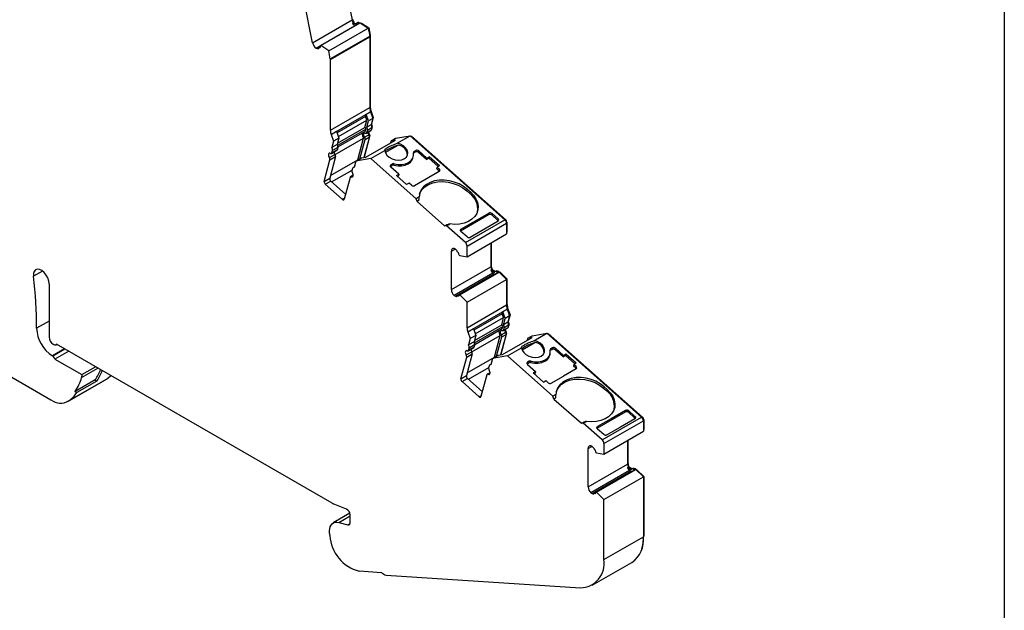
# Model space of a CAD drawing. Header units: millimetres. Extents: x 13 to 546, y 13 to 419.
# Tile 6 of 7: x 458 to 546, y 313 to 366. Entities that reach past the tile are written whole.
import ezdxf

# ---------------------------------------------------------------- set-up
doc = ezdxf.new("R2010")
doc.units = ezdxf.units.MM
doc.header["$LTSCALE"] = 2
doc.linetypes.add('SLD-Solid', pattern=[0])
doc.layers.add('TEXT', color=140, linetype='SLD-Solid', lineweight=25)

msp = doc.modelspace()

# ---------------------------------------------------------------- linework, layer by layer
for p, q in [((487.027, 368.76), (487.657, 365.679)), ((484.121, 363.638), (483.353, 367.394)), ((484.121, 363.638), (487.657, 365.679)), ((484.814, 363.389), (488.279, 365.389)), ((484.855, 363.378), (488.391, 365.419)), ((487.693, 365.377), (487.764, 365.418)), ((487.693, 365.377), (487.993, 365.296)), ((487.764, 365.418), (488.047, 365.342)), ((487.848, 365.395), (487.854, 365.399)), ((487.854, 365.399), (488.048, 365.347)), ((487.993, 365.296), (488.043, 365.325)), ((488.165, 365.45), (488.095, 365.409)), ((488.177, 365.417), (488.247, 365.458)), ((488.177, 365.417), (488.279, 365.389)), ((488.247, 365.458), (488.35, 365.43)), ((488.35, 365.43), (488.391, 365.419)), ((488.366, 365.426), (488.372, 365.429)), ((488.372, 365.429), (488.474, 365.402)), ((488.391, 365.419), (489.095, 364.956)), ((488.464, 365.371), (488.504, 365.394)), ((488.474, 365.402), (488.504, 365.394)), ((488.504, 365.394), (489.146, 364.972)), ((485.559, 362.915), (489.095, 364.956)), ((489.095, 364.956), (489.242, 364.239)), ((489.097, 364.944), (489.146, 364.972)), ((489.146, 364.972), (489.279, 364.319)), ((485.706, 362.198), (489.242, 364.239)), ((485.713, 362.131), (489.249, 364.172)), ((489.231, 364.291), (489.279, 364.319)), ((489.24, 364.248), (489.284, 364.274)), ((489.249, 364.172), (489.249, 357.822)), ((489.284, 364.274), (489.284, 357.924)), ((484.816, 363.364), (484.444, 363.15)), ((484.444, 363.15), (484.565, 363.117)), ((484.565, 363.117), (484.715, 363.204)), ((484.813, 363.284), (484.73, 363.236)), ((484.748, 363.238), (484.811, 363.274)), ((484.748, 363.238), (484.799, 363.224)), ((484.814, 363.389), (484.855, 363.378)), ((485.559, 362.915), (484.855, 363.378)), ((485.706, 362.198), (485.559, 362.915)), ((485.713, 355.781), (485.713, 362.131)), ((485.713, 355.781), (489.249, 357.822)), ((485.775, 355.413), (489.31, 357.454)), ((488.921, 357.228), (489.31, 357.452)), ((489.249, 357.904), (489.284, 357.924)), ((489.29, 357.523), (489.342, 357.552)), ((489.291, 357.519), (489.341, 357.548)), ((489.31, 357.454), (489.31, 357.452)), ((489.31, 357.452), (489.523, 356.848)), ((489.342, 357.552), (489.341, 357.548)), ((489.341, 357.548), (489.554, 356.943)), ((488.866, 357.024), (486.32, 355.554)), ((486.437, 355.221), (488.984, 356.692)), ((488.811, 356.048), (488.984, 356.692)), ((488.921, 357.228), (488.866, 357.024)), ((488.984, 356.692), (488.866, 357.024)), ((489.134, 356.623), (488.921, 357.228)), ((488.981, 356.05), (489.134, 356.623)), ((489.523, 356.848), (489.134, 356.623)), ((489.523, 356.848), (489.37, 356.274)), ((489.554, 356.943), (489.395, 356.35)), ((489.501, 356.912), (489.554, 356.943)), ((485.774, 355.411), (486.269, 355.697)), ((486.269, 355.697), (486.483, 355.092)), ((486.36, 354.633), (488.811, 356.048)), ((486.369, 354.435), (488.902, 355.897)), ((486.394, 354.288), (488.851, 355.707)), ((488.851, 355.707), (488.902, 355.897)), ((488.951, 355.533), (489.34, 355.758)), ((489.37, 356.274), (488.981, 356.05)), ((488.988, 355.585), (489.377, 355.81)), ((488.988, 355.585), (489.039, 355.776)), ((489.428, 356), (489.039, 355.776)), ((489.428, 356), (489.377, 355.81)), ((489.389, 356.346), (489.395, 356.35)), ((489.409, 355.928), (489.415, 355.932)), ((489.466, 356.122), (489.415, 355.932)), ((489.432, 356.103), (489.466, 356.122)), ((485.775, 355.413), (485.774, 355.411)), ((485.774, 355.411), (485.988, 354.807)), ((485.988, 354.807), (485.834, 354.233)), ((486.483, 355.092), (485.988, 354.807)), ((486.132, 353.608), (488.684, 355.081)), ((486.483, 355.092), (486.329, 354.519)), ((488.164, 353.139), (488.684, 355.081)), ((488.357, 353.23), (488.82, 354.959)), ((489.209, 355.184), (488.717, 353.347)), ((489.247, 355.306), (488.727, 353.365)), ((488.772, 355.157), (489.161, 355.382)), ((488.82, 354.959), (489.209, 355.184)), ((488.887, 353.376), (491.539, 354.907)), ((489.167, 355.372), (489.223, 355.405)), ((489.206, 355.282), (489.247, 355.306)), ((491.145, 354.84), (491.094, 354.65)), ((491.145, 354.84), (491.534, 355.064)), ((491.539, 354.907), (491.145, 354.84)), ((491.534, 355.064), (492.864, 355.29)), ((491.702, 354.619), (492.864, 355.29)), ((492.864, 355.29), (501.346, 347.768)), ((492.915, 355.244), (492.982, 355.256)), ((492.933, 355.228), (492.982, 355.256)), ((492.982, 355.256), (501.434, 347.761)), ((485.805, 353.717), (486.3, 354.003)), ((486.329, 354.519), (485.834, 354.233)), ((485.841, 353.769), (486.336, 354.055)), ((485.841, 353.769), (485.892, 353.959)), ((486.387, 354.245), (485.892, 353.959)), ((486.387, 354.245), (486.336, 354.055)), ((489.328, 353.249), (490.596, 353.98)), ((490.634, 353.798), (491.777, 354.458)), ((493.177, 353.755), (493.214, 353.892)), ((493.177, 353.755), (493.319, 353.837)), ((493.214, 353.892), (493.355, 353.974)), ((493.355, 353.974), (493.319, 353.837)), ((493.597, 353.797), (493.634, 353.934)), ((494.317, 353.159), (493.597, 353.797)), ((493.634, 353.934), (494.353, 353.296)), ((485.154, 351.202), (485.674, 353.143)), ((485.625, 353.341), (486.12, 353.627)), ((486.169, 353.429), (485.649, 351.488)), ((485.674, 353.143), (486.169, 353.429)), ((485.712, 351.724), (488.164, 353.139)), ((487.999, 353.023), (487.845, 352.45)), ((487.999, 353.023), (488.494, 353.309)), ((489.328, 353.249), (487.999, 353.023)), ((488.158, 353.116), (488.164, 353.139)), ((488.494, 353.309), (488.887, 353.376)), ((488.721, 353.361), (488.727, 353.365)), ((488.727, 353.365), (488.723, 353.348)), ((493.392, 349.645), (489.328, 353.249)), ((493.108, 353.29), (493.144, 353.427)), ((494.317, 353.159), (494.353, 353.296)), ((494.317, 353.159), (494.529, 353.282)), ((494.353, 353.296), (494.566, 353.418)), ((494.566, 353.418), (494.529, 353.282)), ((495.366, 352.539), (494.529, 353.282)), ((495.481, 352.606), (494.566, 353.418)), ((485.827, 351.16), (487.65, 352.212)), ((487.691, 352.365), (487.64, 352.174)), ((487.861, 352.51), (487.746, 352.443)), ((491.079, 352.543), (491.092, 352.551)), ((491.092, 352.551), (491.128, 352.688)), ((491.092, 352.551), (491.233, 352.633)), ((491.843, 351.847), (491.123, 352.485)), ((491.128, 352.688), (491.27, 352.769)), ((491.27, 352.769), (491.233, 352.633)), ((491.404, 352.649), (491.44, 352.786)), ((495.473, 352.096), (493.245, 350.81)), ((495.269, 352.484), (495.233, 352.347)), ((495.441, 352.162), (495.233, 352.347)), ((495.481, 352.606), (495.269, 352.484)), ((495.269, 352.484), (495.478, 352.299)), ((495.441, 352.162), (495.478, 352.299)), ((485.154, 351.202), (485.649, 351.488)), ((485.254, 350.944), (485.749, 351.23)), ((485.749, 351.23), (487.072, 350.056)), ((487.472, 351.548), (486.952, 349.607)), ((487.768, 351.75), (487.509, 351.601)), ((487.587, 351.601), (487.766, 351.704)), ((491.631, 351.724), (491.843, 351.847)), ((491.631, 351.724), (492.547, 350.912)), ((491.71, 351.654), (491.807, 351.71)), ((491.843, 351.847), (491.807, 351.71)), ((486.779, 349.592), (485.254, 350.944)), ((492.759, 351.034), (492.547, 350.912)), ((492.967, 350.85), (492.759, 351.034)), ((497.944, 350.357), (497.98, 350.494)), ((497.944, 350.357), (498.217, 350.115)), ((497.98, 350.494), (498.253, 350.252)), ((486.779, 349.592), (486.979, 349.707)), ((493.671, 349.806), (493.392, 349.645)), ((493.492, 349.387), (493.392, 349.645)), ((493.644, 349.475), (493.492, 349.387)), ((493.492, 349.387), (495.951, 347.207)), ((498.217, 350.115), (498.253, 350.252)), ((497.359, 346.77), (499.892, 348.233)), ((497.408, 346.913), (499.917, 348.362)), ((497.81, 345.727), (501.346, 347.768)), ((500.742, 347.63), (498.233, 346.182)), ((499.917, 348.362), (499.892, 348.233)), ((500.171, 348.193), (500.195, 348.323)), ((500.171, 348.193), (500.723, 347.704)), ((500.195, 348.323), (500.748, 347.833)), ((500.748, 347.833), (500.723, 347.704)), ((500.723, 347.704), (500.759, 347.657)), ((501.382, 347.732), (501.434, 347.761)), ((495.951, 347.207), (496.103, 347.295)), ((496.124, 347.223), (495.951, 347.207)), ((496.124, 347.223), (496.403, 347.383)), ((497.81, 345.727), (496.124, 347.223)), ((497.359, 346.77), (497.408, 346.913)), ((497.968, 345.4), (501.503, 347.441)), ((501.494, 347.517), (501.538, 347.543)), ((501.503, 347.441), (501.503, 346.489)), ((501.538, 347.543), (501.538, 346.65)), ((497.954, 346.221), (497.402, 346.71)), ((497.968, 344.448), (501.503, 346.489)), ((501.503, 346.629), (501.538, 346.65)), ((496.553, 344.938), (496.89, 345.132)), ((496.922, 345.113), (496.798, 345.185)), ((497.968, 344.448), (497.968, 345.4)), ((500.089, 345.673), (500.089, 343.55)), ((500.124, 345.693), (500.124, 343.652)), ((496.553, 341.509), (496.553, 344.938)), ((497.202, 344.788), (497.15, 344.818)), ((497.256, 344.593), (497.299, 344.569)), ((497.299, 344.569), (497.968, 344.448)), ((439.492, 343.834), (460.677, 331.604)), ((496.553, 341.509), (500.089, 343.55)), ((500.077, 343.251), (500.147, 343.291)), ((500.077, 343.251), (500.387, 343.071)), ((500.089, 343.632), (500.124, 343.652)), ((500.147, 343.291), (500.458, 343.112)), ((500.182, 343.271), (500.218, 343.292)), ((500.218, 343.292), (500.504, 343.127)), ((459.916, 343.156), (459.105, 342.688)), ((500.262, 342.98), (496.798, 340.98)), ((496.922, 340.908), (500.387, 342.908)), ((497.256, 341.042), (500.721, 343.042)), ((497.299, 341.017), (500.835, 343.058)), ((497.966, 340.367), (501.502, 342.408)), ((500.262, 342.98), (500.387, 342.908)), ((500.387, 343.071), (500.458, 343.112)), ((500.556, 343.157), (500.486, 343.116)), ((500.615, 343.103), (500.686, 343.144)), ((500.615, 343.103), (500.721, 343.042)), ((500.686, 343.144), (500.792, 343.083)), ((500.712, 343.132), (500.71, 343.13)), ((500.721, 343.042), (500.792, 343.083)), ((500.757, 343.103), (500.792, 343.124)), ((500.792, 343.124), (500.898, 343.063)), ((500.792, 343.083), (500.835, 343.058)), ((500.835, 343.058), (501.502, 342.408)), ((500.856, 343.038), (500.898, 343.063)), ((500.878, 343.016), (500.929, 343.045)), ((500.898, 343.063), (500.929, 343.045)), ((500.929, 343.045), (501.537, 342.452)), ((501.487, 342.423), (501.537, 342.452)), ((501.502, 342.408), (501.502, 340.119)), ((501.537, 342.452), (501.537, 340.221)), ((460.51, 342.006), (460.51, 337.222)), ((496.798, 340.98), (496.922, 340.908)), ((497.252, 341.019), (497.121, 340.943)), ((497.15, 340.94), (497.247, 340.995)), ((497.15, 340.94), (497.202, 340.91)), ((497.299, 341.017), (497.256, 341.042)), ((497.966, 340.367), (497.299, 341.017)), ((497.966, 338.078), (497.966, 340.367)), ((497.966, 338.078), (501.502, 340.119)), ((498.028, 337.709), (501.563, 339.75)), ((501.174, 339.524), (501.563, 339.749)), ((501.502, 340.2), (501.537, 340.221)), ((501.543, 339.819), (501.595, 339.848)), ((501.544, 339.816), (501.594, 339.844)), ((501.563, 339.75), (501.563, 339.749)), ((501.563, 339.749), (501.776, 339.144)), ((501.595, 339.848), (501.594, 339.844)), ((501.594, 339.844), (501.807, 339.239)), ((501.119, 339.32), (498.573, 337.85)), ((498.69, 337.518), (501.237, 338.988)), ((501.064, 338.344), (501.237, 338.988)), ((501.174, 339.524), (501.119, 339.32)), ((501.237, 338.988), (501.119, 339.32)), ((501.387, 338.919), (501.174, 339.524)), ((501.234, 338.346), (501.387, 338.919)), ((501.776, 339.144), (501.387, 338.919)), ((501.776, 339.144), (501.623, 338.57)), ((501.807, 339.239), (501.648, 338.646)), ((501.754, 339.208), (501.807, 339.239)), ((460.51, 338.676), (459.389, 338.028)), ((498.027, 337.708), (498.522, 337.993)), ((498.522, 337.993), (498.736, 337.388)), ((498.613, 336.929), (501.064, 338.344)), ((498.622, 336.731), (501.155, 338.193)), ((498.647, 336.584), (501.104, 338.003)), ((501.104, 338.003), (501.155, 338.193)), ((501.204, 337.83), (501.593, 338.054)), ((501.623, 338.57), (501.234, 338.346)), ((501.241, 337.882), (501.63, 338.106)), ((501.241, 337.882), (501.292, 338.072)), ((501.681, 338.297), (501.292, 338.072)), ((501.681, 338.297), (501.63, 338.106)), ((501.642, 338.642), (501.648, 338.646)), ((501.662, 338.224), (501.668, 338.228)), ((501.719, 338.418), (501.668, 338.228)), ((501.685, 338.399), (501.719, 338.418)), ((498.028, 337.709), (498.027, 337.708)), ((498.027, 337.708), (498.241, 337.103)), ((498.241, 337.103), (498.087, 336.529)), ((498.736, 337.388), (498.241, 337.103)), ((498.385, 335.904), (500.937, 337.377)), ((498.736, 337.388), (498.582, 336.815)), ((500.417, 335.436), (500.937, 337.377)), ((500.61, 335.526), (501.073, 337.256)), ((501.462, 337.48), (500.97, 335.643)), ((501.5, 337.602), (500.98, 335.661)), ((501.025, 337.453), (501.414, 337.678)), ((501.073, 337.256), (501.462, 337.48)), ((501.14, 335.672), (503.792, 337.203)), ((501.42, 337.669), (501.476, 337.701)), ((501.459, 337.578), (501.5, 337.602)), ((503.398, 337.136), (503.348, 336.946)), ((503.398, 337.136), (503.787, 337.361)), ((503.792, 337.203), (503.398, 337.136)), ((503.787, 337.361), (505.117, 337.586)), ((503.955, 336.915), (505.117, 337.586)), ((505.117, 337.586), (513.599, 330.065)), ((505.168, 337.54), (505.235, 337.552)), ((505.187, 337.524), (505.235, 337.552)), ((505.235, 337.552), (513.687, 330.057)), ((461.887, 336.182), (460.803, 335.557)), ((461.92, 336.163), (460.836, 335.538)), ((460.864, 336.61), (460.935, 336.569)), ((461.135, 336.549), (461.193, 336.583)), ((485.875, 322.335), (461.18, 336.591)), ((498.058, 336.013), (498.553, 336.299)), ((498.582, 336.815), (498.087, 336.529)), ((498.094, 336.065), (498.589, 336.351)), ((498.094, 336.065), (498.145, 336.256)), ((498.64, 336.541), (498.145, 336.256)), ((498.64, 336.541), (498.589, 336.351)), ((501.581, 335.545), (502.849, 336.276)), ((502.887, 336.094), (504.03, 336.754)), ((505.43, 336.051), (505.465, 336.181)), ((505.609, 336.27), (505.467, 336.188)), ((505.607, 336.263), (505.572, 336.133)), ((505.85, 336.094), (505.885, 336.223)), ((505.887, 336.23), (505.885, 336.223)), ((506.606, 335.592), (505.887, 336.23)), ((460.803, 335.557), (460.836, 335.538)), ((462.261, 335.966), (461.036, 335.259)), ((497.407, 333.498), (497.927, 335.439)), ((497.878, 335.637), (498.373, 335.923)), ((498.422, 335.725), (497.902, 333.784)), ((497.927, 335.439), (498.422, 335.725)), ((497.965, 334.02), (500.417, 335.436)), ((500.252, 335.32), (500.098, 334.746)), ((500.252, 335.32), (500.747, 335.605)), ((501.581, 335.545), (500.252, 335.32)), ((500.411, 335.412), (500.417, 335.436)), ((500.747, 335.605), (501.14, 335.672)), ((500.974, 335.657), (500.98, 335.661)), ((500.98, 335.661), (500.976, 335.644)), ((505.645, 331.941), (501.581, 335.545)), ((505.361, 335.587), (505.395, 335.716)), ((505.395, 335.716), (505.397, 335.723)), ((505.43, 336.051), (505.572, 336.133)), ((506.57, 335.455), (505.85, 336.094)), ((506.57, 335.455), (506.606, 335.592)), ((506.57, 335.455), (506.782, 335.578)), ((506.819, 335.714), (506.606, 335.592)), ((506.819, 335.714), (506.782, 335.578)), ((507.619, 334.836), (506.782, 335.578)), ((507.734, 334.902), (506.819, 335.714)), ((461.036, 335.259), (463.442, 333.87)), ((463.415, 333.6), (464.887, 334.45)), ((463.442, 333.87), (464.668, 334.577)), ((498.08, 333.456), (499.903, 334.508)), ((499.944, 334.661), (499.893, 334.471)), ((500.114, 334.806), (499.999, 334.739)), ((503.333, 334.84), (503.345, 334.847)), ((503.345, 334.847), (503.379, 334.977)), ((503.345, 334.847), (503.486, 334.929)), ((503.376, 334.781), (504.096, 334.143)), ((503.523, 335.066), (503.381, 334.984)), ((503.521, 335.059), (503.486, 334.929)), ((503.657, 334.945), (503.692, 335.075)), ((503.693, 335.082), (503.692, 335.075)), ((504.961, 335.19), (504.963, 335.197)), ((504.975, 335.199), (504.977, 335.205)), ((507.726, 334.392), (506.59, 333.737)), ((507.522, 334.78), (507.486, 334.643)), ((507.694, 334.458), (507.486, 334.643)), ((507.522, 334.78), (507.734, 334.902)), ((507.731, 334.595), (507.522, 334.78)), ((507.694, 334.458), (507.729, 334.588)), ((507.731, 334.595), (507.729, 334.588)), ((462.257, 331.507), (465.793, 333.548)), ((463.442, 333.87), (463.415, 333.6)), ((465.793, 333.548), (465.713, 333.496)), ((497.407, 333.498), (497.902, 333.784)), ((497.507, 333.24), (498.002, 333.526)), ((498.002, 333.526), (499.325, 332.352)), ((499.725, 333.845), (499.205, 331.903)), ((500.021, 334.046), (499.762, 333.897)), ((499.84, 333.897), (500.019, 334)), ((504.096, 334.143), (503.884, 334.02)), ((503.884, 334.02), (504.8, 333.208)), ((503.963, 333.95), (504.06, 334.006)), ((504.096, 334.143), (504.06, 334.006)), ((505.498, 333.106), (506.59, 333.737)), ((462.177, 331.455), (465.713, 333.496)), ((464.628, 333.39), (462.824, 332.349)), ((462.845, 332.378), (464.648, 333.419)), ((464.791, 333.295), (462.988, 332.254)), ((464.628, 333.39), (464.791, 333.295)), ((499.032, 331.888), (497.507, 333.24)), ((504.8, 333.208), (505.012, 333.331)), ((505.012, 333.331), (505.22, 333.146)), ((510.197, 332.653), (510.233, 332.79)), ((510.197, 332.653), (510.47, 332.411)), ((510.233, 332.79), (510.507, 332.548)), ((462.824, 332.349), (462.988, 332.254)), ((499.032, 331.888), (499.232, 332.003)), ((505.924, 332.102), (505.645, 331.941)), ((505.745, 331.683), (505.645, 331.941)), ((505.897, 331.771), (505.745, 331.683)), ((510.47, 332.411), (510.507, 332.548)), ((505.745, 331.683), (508.204, 329.503)), ((509.612, 329.066), (512.145, 330.529)), ((510.063, 328.024), (513.599, 330.065)), ((512.17, 330.658), (510.876, 329.911)), ((512.169, 330.657), (512.145, 330.529)), ((512.424, 330.49), (512.447, 330.613)), ((512.424, 330.49), (512.976, 330)), ((512.449, 330.619), (512.447, 330.612)), ((512.447, 330.612), (512.999, 330.123)), ((513.001, 330.129), (512.449, 330.619)), ((512.999, 330.123), (512.976, 330)), ((512.976, 330), (513.017, 329.946)), ((513.001, 330.129), (512.999, 330.123)), ((513.635, 330.028), (513.687, 330.057)), ((508.204, 329.503), (508.356, 329.591)), ((508.377, 329.519), (508.204, 329.503)), ((508.377, 329.519), (508.656, 329.679)), ((510.063, 328.024), (508.377, 329.519)), ((509.612, 329.066), (509.66, 329.208)), ((510.862, 329.903), (509.66, 329.21)), ((510.221, 327.696), (513.756, 329.737)), ((510.486, 328.478), (511.682, 329.168)), ((510.862, 329.903), (510.876, 329.911)), ((511.696, 329.176), (511.682, 329.168)), ((511.696, 329.176), (512.995, 329.926)), ((513.747, 329.814), (513.792, 329.839)), ((513.756, 329.737), (513.756, 328.786)), ((513.792, 329.839), (513.792, 328.946)), ((509.655, 329.006), (510.207, 328.517)), ((510.221, 326.745), (513.756, 328.786)), ((513.756, 328.926), (513.792, 328.946)), ((508.806, 327.234), (509.143, 327.428)), ((509.176, 327.409), (509.051, 327.481)), ((510.221, 327.696), (510.221, 326.745)), ((512.342, 327.969), (512.342, 325.846)), ((512.377, 327.99), (512.377, 325.948)), ((508.806, 323.805), (508.806, 327.234)), ((509.455, 327.084), (509.403, 327.114)), ((509.51, 326.889), (509.552, 326.865)), ((509.552, 326.865), (510.221, 326.745)), ((508.806, 323.805), (512.342, 325.846)), ((512.33, 325.547), (512.4, 325.588)), ((512.342, 325.928), (512.377, 325.948)), ((512.4, 325.588), (512.711, 325.408)), ((512.435, 325.568), (512.471, 325.588)), ((512.471, 325.588), (512.757, 325.423)), ((512.515, 325.276), (509.051, 323.276)), ((509.176, 323.204), (512.64, 325.204)), ((509.51, 323.338), (512.974, 325.338)), ((509.552, 323.314), (513.088, 325.355)), ((510.219, 322.663), (513.755, 324.704)), ((512.33, 325.547), (512.64, 325.367)), ((512.515, 325.276), (512.64, 325.204)), ((512.64, 325.367), (512.711, 325.408)), ((512.809, 325.453), (512.739, 325.412)), ((512.868, 325.4), (512.939, 325.44)), ((512.868, 325.4), (512.974, 325.338)), ((512.939, 325.44), (513.045, 325.379)), ((512.965, 325.428), (512.963, 325.427)), ((512.974, 325.338), (513.045, 325.379)), ((513.01, 325.4), (513.045, 325.42)), ((513.045, 325.42), (513.151, 325.359)), ((513.045, 325.379), (513.088, 325.355)), ((513.088, 325.355), (513.755, 324.704)), ((513.109, 325.334), (513.151, 325.359)), ((513.131, 325.312), (513.182, 325.341)), ((513.151, 325.359), (513.182, 325.341)), ((513.182, 325.341), (513.79, 324.748)), ((513.74, 324.719), (513.79, 324.748)), ((513.755, 324.704), (513.755, 319.321)), ((513.79, 324.748), (513.79, 319.423)), ((509.051, 323.276), (509.176, 323.204)), ((509.505, 323.315), (509.374, 323.239)), ((509.403, 323.236), (509.5, 323.292)), ((509.403, 323.236), (509.455, 323.206)), ((509.552, 323.314), (509.51, 323.338)), ((510.219, 322.663), (509.552, 323.314)), ((487.159, 321.808), (485.959, 322.293)), ((510.219, 317.28), (510.219, 322.663)), ((487.463, 321.435), (485.967, 320.571)), ((486.46, 320.615), (487.484, 321.207)), ((487.484, 320.592), (487.484, 321.298)), ((486.46, 320.615), (487.274, 320.397)), ((487.274, 320.397), (487.474, 320.513)), ((485.646, 319.615), (485.646, 319.86)), ((513.755, 319.403), (513.79, 319.423)), ((510.219, 317.28), (513.755, 319.321)), ((509.184, 314.992), (512.719, 317.033)), ((490.318, 316.1), (488.282, 316.232)), ((490.717, 315.895), (508.117, 314.763))]:
    msp.add_line(p, q)
at = {"flags": 128}
for points in [[(488.343, 365.432), (488.357, 365.432), (488.372, 365.429)], [(488.772, 355.157), (488.73, 355.233), (488.703, 355.312), (488.692, 355.388), (488.699, 355.454), (488.723, 355.505), (488.763, 355.537), (488.814, 355.546), (488.873, 355.533)], [(490.596, 353.98), (490.649, 353.76), (490.783, 353.55), (490.986, 353.367), (491.242, 353.225), (491.53, 353.137), (491.825, 353.109), (492.104, 353.144), (492.344, 353.24), (492.525, 353.388), (492.633, 353.575), (492.657, 353.788), (492.598, 354.007), (492.458, 354.216), (492.25, 354.397), (491.991, 354.535), (491.702, 354.619)], [(485.726, 353.716), (485.667, 353.73), (485.616, 353.72), (485.577, 353.689), (485.553, 353.638), (485.545, 353.572), (485.556, 353.496), (485.583, 353.417), (485.625, 353.341)], [(491.404, 352.649), (491.75, 352.59), (492.091, 352.591), (492.408, 352.652), (492.683, 352.77), (492.902, 352.938), (493.053, 353.147), (493.108, 353.29)], [(491.44, 352.786), (491.786, 352.727), (492.127, 352.728), (492.444, 352.789), (492.72, 352.907), (492.939, 353.075), (493.09, 353.283), (493.163, 353.522), (493.156, 353.776)], [(493.161, 353.744), (493.162, 353.745), (493.177, 353.755)], [(487.587, 351.601), (487.646, 351.588), (487.697, 351.597), (487.736, 351.629), (487.761, 351.68), (487.768, 351.746), (487.757, 351.822), (487.73, 351.901), (487.688, 351.977)], [(497.98, 350.494), (497.637, 350.755), (497.245, 350.974), (496.818, 351.143), (496.371, 351.256), (495.916, 351.311), (495.471, 351.304), (495.049, 351.237), (494.663, 351.111), (494.328, 350.93), (494.053, 350.702), (493.848, 350.432), (493.719, 350.13), (493.671, 349.806)], [(493.698, 350.044), (493.738, 350.15), (493.915, 350.449), (494.173, 350.707), (494.5, 350.916), (494.887, 351.067), (495.318, 351.155), (495.779, 351.178), (496.253, 351.134), (496.723, 351.025), (497.171, 350.855), (497.583, 350.63), (497.944, 350.357)], [(486.779, 349.592), (486.806, 349.571), (486.834, 349.556), (486.861, 349.548), (486.886, 349.546), (486.908, 349.552), (486.927, 349.564), (486.942, 349.583), (486.952, 349.607)], [(498.253, 350.252), (498.538, 349.956), (498.754, 349.636), (498.895, 349.302), (498.955, 348.965), (498.933, 348.636), (498.83, 348.326), (498.649, 348.045), (498.395, 347.802), (498.078, 347.605), (497.707, 347.461), (497.295, 347.375), (496.856, 347.348), (496.403, 347.383)], [(496.798, 345.185), (496.746, 345.19), (496.699, 345.184), (496.657, 345.167), (496.621, 345.139), (496.592, 345.101), (496.571, 345.054), (496.558, 344.999), (496.553, 344.938)], [(460.51, 342.006), (460.479, 342.266), (460.387, 342.539), (460.243, 342.801), (460.059, 343.028), (459.853, 343.2), (459.642, 343.303), (459.446, 343.326), (459.282, 343.267), (459.164, 343.132), (459.103, 342.933), (459.105, 342.688)], [(500.458, 343.112), (500.468, 343.107), (500.471, 343.106)], [(501.025, 337.453), (500.983, 337.529), (500.956, 337.608), (500.945, 337.684), (500.952, 337.75), (500.977, 337.801), (501.016, 337.833), (501.067, 337.842), (501.126, 337.829)], [(502.849, 336.276), (502.902, 336.057), (503.036, 335.846), (503.239, 335.663), (503.495, 335.521), (503.783, 335.433), (504.078, 335.405), (504.357, 335.441), (504.597, 335.536), (504.778, 335.684), (504.886, 335.871), (504.911, 336.084), (504.851, 336.304), (504.711, 336.512), (504.503, 336.693), (504.244, 336.831), (503.955, 336.915)], [(497.979, 336.013), (497.92, 336.026), (497.869, 336.016), (497.83, 335.985), (497.806, 335.934), (497.799, 335.868), (497.809, 335.792), (497.836, 335.713), (497.878, 335.637)], [(503.657, 334.945), (504.003, 334.886), (504.344, 334.887), (504.661, 334.949), (504.936, 335.066), (505.156, 335.234), (505.306, 335.443), (505.361, 335.587)], [(505.414, 336.041), (505.415, 336.041), (505.43, 336.051)], [(466.067, 333.77), (466.012, 333.721), (465.793, 333.548)], [(499.84, 333.897), (499.899, 333.884), (499.95, 333.893), (499.989, 333.925), (500.014, 333.976), (500.021, 334.042), (500.01, 334.118), (499.983, 334.197), (499.941, 334.273)], [(510.233, 332.79), (509.89, 333.052), (509.498, 333.27), (509.071, 333.439), (508.624, 333.553), (508.17, 333.607), (507.724, 333.6), (507.302, 333.533), (506.916, 333.407), (506.581, 333.226), (506.306, 332.998), (506.101, 332.728), (505.972, 332.426), (505.924, 332.102)], [(505.951, 332.34), (505.991, 332.446), (506.168, 332.745), (506.426, 333.003), (506.753, 333.212), (507.14, 333.363), (507.571, 333.451), (508.032, 333.474), (508.506, 333.43), (508.976, 333.321), (509.424, 333.151), (509.836, 332.926), (510.197, 332.653)], [(499.032, 331.888), (499.059, 331.867), (499.087, 331.852), (499.114, 331.844), (499.139, 331.842), (499.162, 331.848), (499.18, 331.86), (499.195, 331.879), (499.205, 331.903)], [(510.507, 332.548), (510.791, 332.252), (511.007, 331.932), (511.148, 331.598), (511.208, 331.261), (511.186, 330.932), (511.083, 330.622), (510.902, 330.341), (510.648, 330.098), (510.331, 329.901), (509.96, 329.757), (509.548, 329.671), (509.109, 329.645), (508.656, 329.679)], [(509.051, 327.481), (508.999, 327.486), (508.952, 327.48), (508.91, 327.463), (508.874, 327.435), (508.845, 327.397), (508.824, 327.35), (508.811, 327.295), (508.806, 327.234)], [(512.711, 325.408), (512.721, 325.403), (512.724, 325.402)], [(487.427, 321.527), (487.373, 321.405), (487.364, 321.378)], [(485.646, 319.86), (485.66, 320.058), (485.704, 320.234), (485.775, 320.383), (485.873, 320.501), (485.993, 320.585), (486.134, 320.633), (486.291, 320.643), (486.46, 320.615)], [(487.274, 320.397), (487.318, 320.39), (487.358, 320.393), (487.395, 320.405), (487.426, 320.427), (487.451, 320.457), (487.469, 320.495), (487.48, 320.541), (487.484, 320.592)]]:
    msp.add_lwpolyline(points, dxfattribs=at)
for centre, radius, start, end in [((488.446, 365.849), 0.807, 192.16081, 212.31278), ((488.324, 365.759), 0.738, 211.22066, 233.79849), ((488.655, 365.967), 0.982, 192.26003, 215.36917), ((488.005, 365.333), 0.039, 251.7024, 354.83325), ((488.145, 365.321), 0.101, 71.70364, 174.83333), ((488.215, 365.356), 0.106, 72.25079, 117.96229), ((484.898, 363.801), 0.794, 191.81842, 235.11154), ((488.91, 364.17), 0.339, 0.3466, 11.86582), ((489.058, 364.273), 0.226, 0.34662, 11.86612), ((484.602, 363.228), 0.117, 251.70259, 354.83326), ((484.741, 363.216), 0.0231, 71.70364, 174.83333), ((484.418, 363.344), 0.399, 342.53353, 6.5142), ((485.375, 362.129), 0.339, 0.3466, 11.86582), ((490.485, 357.839), 1.236, 180.78009, 198.15877), ((490.62, 357.94), 1.336, 180.68141, 196.89194), ((486.949, 355.798), 1.236, 180.78009, 198.15877), ((488.766, 355.918), 0.138, 351.46383, 70.75184), ((488.911, 355.602), 0.0791, 241.16113, 347.7504), ((488.664, 355.839), 0.38, 350.38722, 33.60178), ((489.535, 355.641), 0.455, 184.06859, 214.68103), ((489.75, 355.764), 0.638, 191.76378, 214.2587), ((489.297, 355.827), 0.0816, 301.93703, 347.85376), ((489.053, 356.064), 0.38, 350.38722, 33.60178), ((489.192, 356.162), 0.277, 351.78726, 42.71222), ((489.371, 355.942), 0.045, 317.81492, 346.54574), ((489.236, 355.483), 0.684, 175.63751, 216.07018), ((488.561, 355.001), 0.262, 350.89113, 36.60504), ((488.95, 355.225), 0.262, 350.8911, 36.60502), ((489.118, 355.327), 0.131, 350.8911, 36.60497), ((485.518, 354.023), 0.38, 350.38722, 33.60178), ((486.494, 353.885), 0.455, 184.06861, 214.68101), ((486.257, 354.072), 0.0816, 301.93744, 347.85441), ((486.012, 354.309), 0.38, 350.38722, 33.60178), ((491.671, 353.516), 0.948, 1.2672, 83.58623), ((493.263, 353.795), 0.109, 116.83646, 189.89971), ((493.428, 353.608), 0.254, 48.37211, 115.46152), ((493.465, 353.744), 0.254, 48.3721, 115.46152), ((485.415, 353.184), 0.262, 350.8911, 36.60502), ((485.764, 353.786), 0.0791, 241.16124, 347.7496), ((485.91, 353.47), 0.262, 350.89113, 36.60504), ((487.899, 352.133), 0.262, 170.8911, 216.60503), ((487.804, 352.342), 0.115, 69.10602, 168.74768), ((491.188, 352.585), 0.119, 120.1509, 237.12631), ((491.339, 352.426), 0.232, 73.73401, 117.07838), ((491.375, 352.563), 0.232, 73.73423, 117.07829), ((495.331, 352.033), 0.17, 24.84988, 49.59006), ((495.413, 352.199), 0.119, 300.15097, 57.12618), ((485.439, 351.164), 0.288, 172.49716, 229.91432), ((485.934, 351.45), 0.288, 172.49703, 229.9143), ((487.549, 351.532), 0.0791, 61.16128, 167.75017), ((493.136, 351.04), 0.254, 228.37194, 295.4615), ((497.17, 348.725), 1.74, 352.00102, 53.02247), ((501.034, 347.417), 0.47, 2.93469, 48.37161), ((501.225, 347.527), 0.313, 2.93469, 48.37161), ((496.671, 344.722), 0.465, 18.08055, 57.24249), ((497.498, 345.376), 0.47, 2.93469, 48.37161), ((497.2, 344.895), 0.0919, 198.07964, 237.25039), ((496.542, 344.499), 0.72, 7.51493, 23.63692), ((500.842, 343.577), 0.832, 203.09445, 225.83435), ((500.758, 343.565), 0.669, 181.30454, 204.1767), ((500.957, 343.676), 0.833, 181.60922, 207.42399), ((425.911, 338.326), 33.48, 359.49069, 7.48663), ((500.415, 343.104), 0.0431, 230.04338, 326.01619), ((500.499, 343.094), 0.217, 239.08721, 256.033), ((500.543, 343.018), 0.112, 50.0443, 146.01646), ((500.61, 343.039), 0.13, 54.21608, 114.47448), ((500.745, 343.059), 0.0797, 54.21608, 114.47448), ((497.335, 341.549), 0.783, 182.91711, 226.61678), ((497.006, 341.007), 0.129, 230.04357, 326.01625), ((497.134, 340.92), 0.0256, 50.0443, 146.01646), ((497, 341.07), 0.258, 321.57902, 353.73039), ((502.738, 340.135), 1.236, 180.78005, 198.15846), ((502.873, 340.237), 1.336, 180.68138, 196.89165), ((462.454, 338.142), 3.067, 182.11884, 237.43357), ((499.202, 338.094), 1.236, 180.78005, 198.15846), ((501.019, 338.214), 0.138, 351.46383, 70.75184), ((500.917, 338.136), 0.38, 350.38722, 33.60178), ((502.003, 338.06), 0.638, 191.76378, 214.2587), ((501.55, 338.123), 0.0816, 301.93703, 347.85376), ((501.306, 338.36), 0.38, 350.38722, 33.60178), ((501.445, 338.458), 0.277, 351.78726, 42.71222), ((501.624, 338.238), 0.045, 317.8149, 346.54574), ((461.278, 337.257), 0.768, 182.60548, 237.39452), ((501.489, 337.779), 0.684, 175.63751, 216.07018), ((500.814, 337.297), 0.262, 350.89113, 36.60504), ((501.164, 337.898), 0.0791, 241.16113, 347.7504), ((501.788, 337.937), 0.455, 184.06859, 214.68103), ((501.203, 337.522), 0.262, 350.8911, 36.60502), ((501.371, 337.623), 0.131, 350.8911, 36.60497), ((461.046, 336.705), 0.176, 230.75165, 319.46887), ((497.771, 336.319), 0.38, 350.38722, 33.60178), ((498.747, 336.181), 0.455, 184.06861, 214.68101), ((498.51, 336.368), 0.0816, 301.93744, 347.85441), ((498.266, 336.605), 0.38, 350.38722, 33.60178), ((503.924, 335.812), 0.948, 1.26721, 83.58623), ((505.516, 336.091), 0.109, 116.83652, 189.89969), ((505.519, 336.079), 0.115, 117.93809, 163.65207), ((505.681, 335.904), 0.254, 48.37211, 115.46152), ((505.716, 336.034), 0.254, 48.37211, 115.46152), ((505.718, 336.04), 0.254, 48.37211, 115.46152), ((460.581, 335.144), 0.469, 14.21446, 57.10052), ((497.668, 335.481), 0.262, 350.8911, 36.60502), ((498.017, 336.082), 0.0791, 241.16124, 347.7496), ((498.163, 335.766), 0.262, 350.89113, 36.60504), ((504.568, 335.959), 0.863, 298.21488, 343.67895), ((504.605, 335.931), 0.816, 297.13266, 9.92828), ((500.152, 334.429), 0.262, 170.8911, 216.60503), ((500.057, 334.638), 0.115, 69.10602, 168.74768), ((503.441, 334.881), 0.119, 120.1509, 237.12632), ((503.432, 334.876), 0.114, 117.68226, 163.9079), ((503.592, 334.722), 0.232, 73.73401, 117.07838), ((503.627, 334.852), 0.232, 73.73423, 117.07829), ((503.628, 334.859), 0.232, 73.73423, 117.07829), ((504.179, 336.752), 1.746, 253.78727, 296.60566), ((504.181, 336.759), 1.746, 253.78727, 296.60566), ((504.394, 336.206), 1.158, 299.43642, 300.24522), ((507.583, 334.328), 0.171, 25.71938, 49.54554), ((507.666, 334.495), 0.119, 300.1509, 57.12632), ((507.649, 334.48), 0.134, 349.04297, 53.37352), ((459.573, 334.646), 3.982, 325.27423, 344.77584), ((461.487, 335.623), 3.854, 325.11558, 340.23512), ((461.496, 335.542), 3.989, 325.71431, 340.84362), ((498.187, 333.746), 0.288, 172.49703, 229.9143), ((499.802, 333.828), 0.0791, 61.16128, 167.75017), ((461.999, 335.301), 3.25, 323.98194, 324.61198), ((497.692, 333.46), 0.288, 172.49716, 229.91432), ((505.389, 333.336), 0.254, 228.37211, 295.46152), ((460.484, 333.972), 3.037, 305.73661, 325.54999), ((460.153, 334.29), 3.302, 323.98693, 324.60699), ((509.423, 331.021), 1.74, 352.00101, 53.02247), ((461.542, 332.776), 1.457, 233.58331, 299.40545), ((513.287, 329.713), 0.47, 2.93469, 48.37161), ((513.478, 329.823), 0.313, 2.93469, 48.37161), ((508.924, 327.018), 0.465, 18.08056, 57.24246), ((509.751, 327.672), 0.47, 2.93469, 48.37161), ((509.453, 327.191), 0.0919, 198.07965, 237.25037), ((508.795, 326.795), 0.72, 7.51493, 23.63692), ((513.011, 325.862), 0.669, 181.30444, 204.17663), ((513.21, 325.972), 0.833, 181.60915, 207.42386), ((513.095, 325.873), 0.832, 203.09414, 225.83425), ((512.668, 325.401), 0.0431, 230.04338, 326.01619), ((512.752, 325.391), 0.217, 239.08709, 256.03271), ((512.796, 325.314), 0.112, 50.0443, 146.01646), ((512.863, 325.335), 0.13, 54.21608, 114.47448), ((512.998, 325.355), 0.0797, 54.21608, 114.47448), ((509.588, 323.845), 0.783, 182.91706, 226.61653), ((509.259, 323.303), 0.129, 230.04338, 326.01619), ((509.387, 323.217), 0.0256, 50.0443, 146.01646), ((509.253, 323.366), 0.258, 321.57914, 353.73046), ((486.212, 322.915), 0.672, 239.84979, 247.82798), ((486.887, 321.276), 0.597, 2.03155, 62.89674), ((487.264, 319.618), 1.619, 180.10732, 186.54837), ((489.247, 319.701), 3.601, 184.26512, 254.45745), ((510.319, 319.36), 3.472, 342.02161, 1.05146), ((511.375, 319.02), 2.398, 304.07176, 7.21592), ((508.098, 316.916), 2.153, 270.51717, 9.7587), ((490.811, 316.571), 0.683, 223.68286, 262.05637)]:
    msp.add_arc(centre, radius, start, end)
for points, knots in [([(490.596, 353.98), (490.571, 354.001), (490.572, 354.034), (490.651, 354.125), (490.728, 354.183), (490.95, 354.311), (491.092, 354.38), (491.395, 354.509), (491.555, 354.569), (491.702, 354.619)], [0, 0, 0, 0, 0.25, 0.25, 0.5, 0.5, 0.75, 0.75, 1, 1, 1, 1]), ([(490.613, 353.926), (490.617, 353.931), (490.647, 353.962), (490.778, 354.043), (491, 354.159), (491.261, 354.273), (491.527, 354.375), (491.693, 354.43), (491.777, 354.458)], [0, 0, 0, 0, 0.032263, 0.218976, 0.405688, 0.599192, 0.799395, 1, 1, 1, 1]), ([(499.892, 348.233), (499.926, 348.252), (499.978, 348.263), (500.087, 348.247), (500.139, 348.222), (500.171, 348.193)], [0, 0, 0, 0, 0.5, 0.5, 1, 1, 1, 1]), ([(500.195, 348.323), (500.163, 348.351), (500.111, 348.377), (500.003, 348.392), (499.95, 348.381), (499.917, 348.362)], [0, 0, 0, 0, 0.5, 0.5, 1, 1, 1, 1]), ([(500.742, 347.63), (500.776, 347.649), (500.801, 347.684), (500.804, 347.763), (500.78, 347.805), (500.748, 347.833)], [0, 0, 0, 0, 0.5, 0.5, 1, 1, 1, 1]), ([(497.408, 346.913), (497.374, 346.894), (497.348, 346.86), (497.346, 346.78), (497.37, 346.739), (497.402, 346.71)], [0, 0, 0, 0, 0.5, 0.5, 1, 1, 1, 1]), ([(497.954, 346.221), (497.987, 346.192), (498.038, 346.167), (498.147, 346.151), (498.2, 346.162), (498.233, 346.182)], [0, 0, 0, 0, 0.5, 0.5, 1, 1, 1, 1]), ([(502.849, 336.276), (502.824, 336.297), (502.825, 336.33), (502.904, 336.421), (502.981, 336.479), (503.203, 336.607), (503.345, 336.676), (503.648, 336.806), (503.808, 336.865), (503.955, 336.915)], [0, 0, 0, 0, 0.25, 0.25, 0.5, 0.5, 0.75, 0.75, 1, 1, 1, 1]), ([(502.866, 336.222), (502.87, 336.227), (502.9, 336.258), (503.031, 336.339), (503.253, 336.455), (503.514, 336.57), (503.78, 336.672), (503.946, 336.727), (504.03, 336.754)], [0, 0, 0, 0, 0.032263, 0.218976, 0.405688, 0.599192, 0.799395, 1, 1, 1, 1]), ([(512.145, 330.529), (512.179, 330.548), (512.231, 330.559), (512.34, 330.544), (512.392, 330.518), (512.424, 330.49)], [0, 0, 0, 0, 0.5, 0.5, 1, 1, 1, 1]), ([(512.17, 330.657), (512.17, 330.657), (512.174, 330.657), (512.184, 330.662), (512.201, 330.667), (512.227, 330.674), (512.264, 330.678), (512.293, 330.675), (512.308, 330.674)], [0, 0, 0, 0, 0.031584, 0.115835, 0.25394, 0.447209, 0.696805, 1, 1, 1, 1]), ([(512.995, 329.926), (513.014, 329.937), (513.029, 329.951), (513.039, 329.967), (513.05, 329.983), (513.055, 330.001), (513.056, 330.02), (513.056, 330.039), (513.052, 330.058), (513.042, 330.077), (513.033, 330.096), (513.019, 330.113), (513.001, 330.129)], [0, 0, 0, 0, 0.25, 0.25, 0.25, 0.5, 0.5, 0.5, 0.75, 0.75, 0.75, 1, 1, 1, 1]), ([(509.614, 329.162), (509.62, 329.17), (509.632, 329.186), (509.651, 329.201), (509.66, 329.208)], [0, 0, 0, 0, 0.496905, 1, 1, 1, 1]), ([(510.207, 328.517), (510.225, 328.501), (510.246, 328.487), (510.271, 328.476), (510.294, 328.466), (510.319, 328.459), (510.346, 328.455), (510.372, 328.451), (510.397, 328.452), (510.445, 328.459), (510.467, 328.467), (510.486, 328.478), (510.486, 328.478), (510.486, 328.478), (510.486, 328.478)], [-0.001434, -0.001434, -0.001434, -0.001434, 0.248566, 0.248566, 0.248566, 0.498566, 0.498566, 0.498566, 0.748566, 0.748566, 0.998566, 0.998566, 0.998566, 1, 1, 1, 1])]:
    msp.add_open_spline(points, degree=3, knots=knots)
for points in [[(493.644, 349.475), (493.649, 349.588), (493.658, 349.698), (493.671, 349.806)], [(496.403, 347.383), (496.303, 347.353), (496.203, 347.323), (496.103, 347.295)], [(505.897, 331.771), (505.902, 331.884), (505.911, 331.994), (505.924, 332.102)], [(512.31, 330.68), (512.258, 330.687), (512.207, 330.679), (512.17, 330.657)], [(512.308, 330.674), (512.334, 330.67), (512.359, 330.663), (512.383, 330.653)], [(512.385, 330.659), (512.361, 330.669), (512.336, 330.677), (512.31, 330.68)], [(512.383, 330.653), (512.407, 330.642), (512.429, 330.628), (512.447, 330.612)], [(512.449, 330.619), (512.43, 330.635), (512.409, 330.648), (512.385, 330.659)], [(512.999, 330.123), (513.017, 330.107), (513.031, 330.089), (513.041, 330.07)], [(513.041, 330.07), (513.05, 330.051), (513.055, 330.032), (513.054, 330.013)], [(508.656, 329.679), (508.556, 329.649), (508.456, 329.619), (508.356, 329.591)], [(509.598, 329.109), (509.599, 329.128), (509.604, 329.146), (509.614, 329.162)], [(509.612, 329.052), (509.602, 329.071), (509.598, 329.09), (509.598, 329.109)], [(509.6, 329.115), (509.599, 329.096), (509.604, 329.078), (509.613, 329.059)], [(509.616, 329.168), (509.606, 329.152), (509.6, 329.134), (509.6, 329.115)], [(509.66, 329.208), (509.641, 329.197), (509.626, 329.184), (509.616, 329.168)], [(509.613, 329.059), (509.623, 329.04), (509.637, 329.022), (509.655, 329.006)]]:
    msp.add_open_spline(points, degree=3)
at = {"layer": 'TEXT'}
msp.add_line((546.1, 419.1), (546.1, 12.7), dxfattribs=at)

doc.saveas('drawing.dxf')
